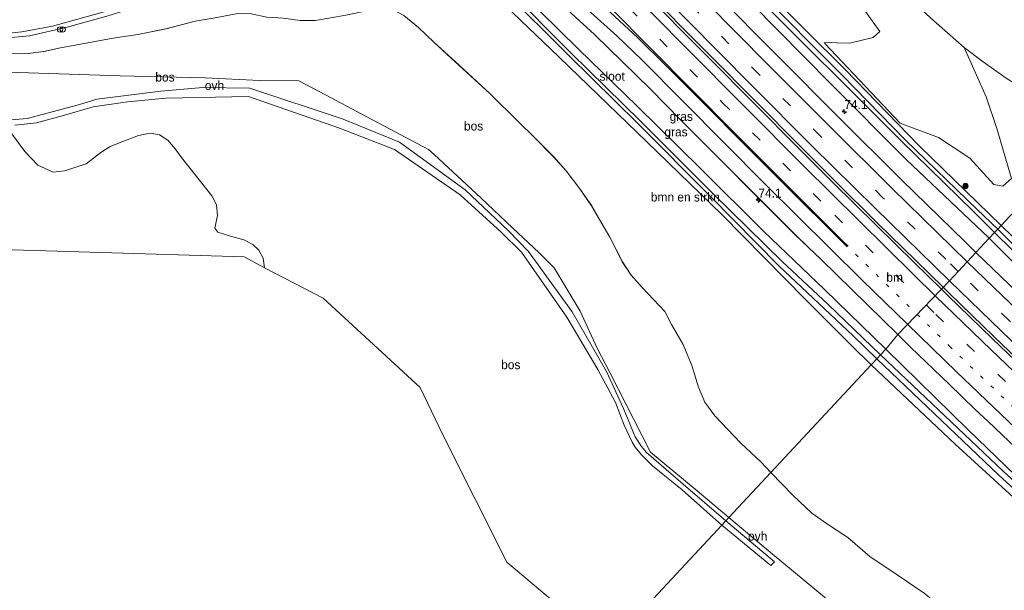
# Model space of a CAD drawing. Header units: millimetres. Extents: x 180000 to 190000, y 466229 to 468626.
# Tile 112 of 202: x 185635 to 185910, y 467281 to 467440. Entities that reach past the tile are written whole.
import ezdxf
from ezdxf.enums import TextEntityAlignment as Align

# ---------------------------------------------------------------- set-up
doc = ezdxf.new("R2010")
doc.units = ezdxf.units.MM
doc.linetypes.add('13strp', pattern=[4, 1, -3])
doc.linetypes.add('39strp', pattern=[12, 3, -9])
for name, color, linetype, lineweight in [('af-bs-rasterhekwerk', 8, 'hekwerk', 18), ('as-bs-kilometr', 13, 'Continuous', 18), ('bp-b5-bomenstruiken', 93, 'Continuous', 18), ('bp-b5-bos', 93, 'Continuous', 18), ('bp-b5-grasland', 93, 'Continuous', 18), ('bp-bs-boom', 93, 'Continuous', 18), ('gr-bs-geleiderail', 213, 'geleiderail', 18), ('gw-bs-insteekwatergang', 93, 'Continuous', 18), ('gw-bs-kruinlijn', 93, 'Continuous', 18), ('kd-bs-opnamedtmgrens', 173, 'Continuous', 18), ('mk-bs-13streep 0.45', 8, '13strp', 18), ('mk-bs-39streep 0.15', 8, '39strp', 18), ('mk-bs-streep 0.15', 8, 'Continuous', 18), ('og-b5-grond_ingericht', 253, 'Continuous', 18), ('og-b5-water', 153, 'Continuous', 18), ('og-bs-hulpgeometrie', 53, 'Continuous', 18), ('og-bs-inrichtingselement', 253, 'Continuous', 18), ('vh-b5-verh_soort', 8, 'Continuous', 18)]:
    doc.layers.add(name, color=color, linetype=linetype, lineweight=lineweight)
doc.styles.add('rtw_iso', font='iso-rtw.shx')
doc.linetypes.add('geleiderail', pattern='A,2,-1,[175,RTW.shx,S=0.5,R=0,X=0,Y=0],-1', length=4)
doc.linetypes.add('hekwerk', pattern='A,7,-1.5,[1,RTW.shx,S=0.75,R=0,X=0,Y=0],-1.5', length=10)

# ---------------------------------------------------------------- blocks, each defined once
blk = doc.blocks.new('d33az_ACAD_1_FMEBLOCK31')
at = {"layer": 'bp-b5-bomenstruiken'}
for points in [[(17, 63.91, 59.53), (40.75, 41.09, 59.47), (65.28, 17.43, 59.57), (86.27, -3.01, 59.79), (109.6, -26.67, 59.85), (122.33, -39.39, 59.87), (127.97, -44.9, 59.94), (99.94, -74.96, 76.7), (97.18, -72.11, 76.71), (91.47, -66.68, 76.77), (84.26, -59.17, 76.73), (81.44, -55.36, 76.44), (79.67, -51.12, 75.95), (77.79, -45.11, 74.73), (75.41, -39.17, 73.4), (72.18, -33.66, 72.4), (70.26, -30.03, 71.74), (63.97, -23.32, 71.58), (60.84, -19.79, 71.34), (58.39, -16.09, 70.96), (54.92, -9.22, 69.91), (49.82, -0.45, 68.64), (46.51, 4.29, 68.34), (42.65, 9.3, 67.94), (39.19, 13.26, 67.58), (33.76, 18.73, 67.45), (29.42, 22.96, 67.38), (21.38, 30.96, 67.48), (11.7, 39.81, 67.48), (5.66, 45.25, 67.52), (1.35, 49.37, 67.37), (-2.67, 52.75, 67.35), (-5.71, 54.32, 67.36), (-8.7, 55, 67.41), (-11.03, 54.86, 67.48), (-14.49, 53.75, 67.56), (-18.9, 52.79, 67.66), (-23.1, 52.11, 67.39), (-27.47, 51.36, 67.09), (-31.69, 51.31, 66.74), (-36.41, 51.97, 66.22), (-41.01, 52.21, 65.43), (-45.38, 53.2, 64.93), (-49.1, 53.24, 64.12), (-55.46, 52.11, 63.93), (-61.08, 51.18, 63.46), (-69.2, 48.97, 63.03), (-77.07, 47.41, 62.72), (-84.02, 46.43, 62.29), (-98.68, 43.7, 61.73), (-103.4, 42.7, 61.74), (-107.75, 42.14, 61.55), (-112.89, 41.98, 61.42), (-116.68, 41.66, 61.33), (-121.62, 41.78, 61.17), (-127.97, 41.88, 61.13), (-126.93, 44.44, 60.75), (-124.49, 46.05, 60.53), (-123.18, 46.49, 60.56), (-116.66, 46.19, 60.53), (-107.4, 46.99, 60.55), (-96.88, 49.42, 60.6), (-85.79, 52.56, 60.55), (-48.22, 64.22, 60.22), (-35.05, 68.96, 60.32), (-29.73, 70.5, 60.34), (-24.17, 72.54, 59.93), (-10.83, 74.95, 59.58), (-2.2, 74.96, 59.33), (1.66, 74.25, 59.32), (4.4, 73.18, 59.31), (8.7, 70.77, 59.32)], [(-124.38, 43.93, 61.05), (-124.32, 42.53, 61.05), (-122.57, 42.59, 61.06), (-122.6, 44.04, 61.05)]]:
    blk.add_polyline3d(points, close=True, dxfattribs=at)
blk = doc.blocks.new('dtbattr-r')
at = {"style": 'rtw_iso'}
blk.add_attdef('TAG', text='', height=2.5, dxfattribs=at).set_placement((0, 0), align=Align.MIDDLE_CENTER)
blk = doc.blocks.new('dtbattr-l')
at = {"style": 'rtw_iso'}
blk.add_attdef('TAG', (0, 0), '', height=2.5, dxfattribs=at)
blk = doc.blocks.new('boom')
blk.add_hatch(color=256).paths.add_polyline_path([(-0.75, 0, 1), (0.75, 0, 1)])
blk.add_circle((0, 0), 0.75)
blk = doc.blocks.new('prullenbak')
for centre in [(-0.375, 0), (0.375, 0)]:
    blk.add_circle(centre, 0.75)
blk = doc.blocks.new('d33az_ACAD_1_FMEBLOCK161')
at = {"layer": 'vh-b5-verh_soort'}
blk.add_polyline3d([(90, -46.37, 59.88), (107.63, -64.16, 59.83), (124.58, -81.18, 59.97), (142.17, -98.67, 59.94), (159.9, -115.92, 59.95), (163.01, -118.99, 59.99), (160.58, -121.59, 60.01), (158.05, -124.31, 60.08), (155.58, -126.96, 60.06), (141.2, -141.89, 60.37), (119.73, -120.93, 60.19), (116.06, -117.54, 60.16), (112.49, -114.03, 60.14), (80.69, -82.2, 59.84), (71.78, -73.22, 59.7), (56.31, -58.07, 59.59), (41.28, -44.18, 59.6)], dxfattribs=at)
blk = doc.blocks.new('hecto')
for p, q in [((0, 0.625), (-0.625, 0)), ((0, -0.625), (0, 0.625)), ((-0.625, 0), (0.625, 0)), ((0.625, 0), (0, -0.625))]:
    blk.add_line(p, q)
blk = doc.blocks.new('dtbattr')
at = {"style": 'rtw_iso'}
blk.add_attdef('TAG', (0.59, 0.87), '', height=2.5, dxfattribs=at)

msp = doc.modelspace()

# ---------------------------------------------------------------- linework, layer by layer
at = {"layer": 'af-bs-rasterhekwerk'}
for points in [[(185580.18, 467427, 60.1), (185592.18, 467426.65, 60.37), (185612.48, 467426.09, 60.91), (185637.38, 467425.32, 61.69), (185662.99, 467424.47, 62.6), (185686.67, 467423.9, 63.59), (185702.06, 467423.24, 65.09), (185713.01, 467423.11, 66.17), (185720.45, 467419.15, 66.93), (185731.97, 467413.06, 67.14), (185749.22, 467403.92, 67.27), (185750.83, 467402.49, 67.31), (185763.86, 467390.37, 67.87), (185772.72, 467381.99, 68.88), (185780.14, 467375.02, 70.11)], [(185833.25, 467301.1, 77.6), (185823.79, 467309, 77.31), (185811.28, 467319.35, 76.68), (185806.65, 467328.48, 75.44), (185800.05, 467341.39, 72.19), (185796.39, 467348.39, 71.63), (185791.62, 467358.76, 72.31), (185784.37, 467370.82, 70.35), (185780.14, 467375.02, 70.11)], [(185833.25, 467301.1, 77.6), (185836.79, 467298.15, 77.7), (185845.31, 467290.98, 77.45), (185857.27, 467281.04, 76.42), (185870.9, 467269.81, 77.19)]]:
    msp.add_polyline3d(points, dxfattribs=at)
at = {"layer": 'bp-b5-bomenstruiken'}
for points in [[(185889.65, 467440.65, 70.39), (185899.01, 467432.44, 70.8), (185905.14, 467418.67, 69.16), (185908.17, 467409.77, 67.47), (185912.21, 467395.82, 64.58), (185909.81, 467393.68, 63.61), (185907.3, 467394.18, 62.64), (185900.61, 467401.52, 62.83), (185891.84, 467407.27, 62.13), (185881.08, 467411.25, 59.9), (185860.04, 467433.55, 60.29), (185860, 467433.78, 60.3), (185867.07, 467433.64, 62.54), (185873.59, 467435.18, 65.06), (185875.46, 467436.91, 66.07), (185867.38, 467448.15, 66.62)], [(185919.15, 467255.38, 73.57), (185908.16, 467264.32, 74.17), (185898.77, 467271.75, 74.32), (185892.87, 467275.85, 74.38), (185887.82, 467279.92, 74.8), (185880.32, 467285.07, 75.39), (185872.64, 467290.2, 75.69), (185866.5, 467295.51, 75.99), (185860.54, 467299.4, 76.33), (185856.46, 467302.29, 76.59), (185851.18, 467307.25, 76.69), (185844.98, 467313.67, 76.7), (185873.02, 467343.74, 59.94), (185896.51, 467321.57, 60.05), (185918.17, 467301.79, 60.06)]]:
    msp.add_polyline3d(points, dxfattribs=at)
at = {"layer": 'bp-b5-bos'}
for points in [[(185742.37, 467441.38, 67.35), (185746.4, 467438, 67.37), (185750.7, 467433.88, 67.52), (185756.74, 467428.45, 67.48), (185766.43, 467419.6, 67.48), (185774.47, 467411.6, 67.38), (185778.81, 467407.36, 67.45), (185784.23, 467401.9, 67.58), (185787.7, 467397.94, 67.94), (185791.56, 467392.93, 68.34), (185794.86, 467388.19, 68.64), (185799.97, 467379.42, 69.91), (185803.43, 467372.55, 70.96), (185805.88, 467368.85, 71.34), (185809.02, 467365.32, 71.58), (185815.31, 467358.61, 71.74), (185817.23, 467354.98, 72.4), (185820.46, 467349.47, 73.4), (185822.83, 467343.52, 74.73), (185824.71, 467337.52, 75.95), (185826.49, 467333.28, 76.44), (185829.31, 467329.47, 76.73), (185836.51, 467321.96, 76.77), (185842.22, 467316.53, 76.71), (185844.98, 467313.67, 76.7), (185833.25, 467301.1, 77.6), (185823.79, 467309, 77.31), (185811.28, 467319.35, 76.68), (185806.65, 467328.48, 75.44), (185800.05, 467341.39, 72.19), (185796.39, 467348.39, 71.63), (185791.62, 467358.76, 72.31), (185784.37, 467370.82, 70.35), (185780.14, 467375.02, 70.11), (185772.72, 467381.99, 68.88), (185763.86, 467390.37, 67.87), (185750.83, 467402.49, 67.31), (185749.22, 467403.92, 67.27), (185731.97, 467413.06, 67.14), (185720.45, 467419.15, 66.93), (185713.01, 467423.11, 66.17), (185702.06, 467423.24, 65.09), (185686.67, 467423.9, 63.59), (185662.99, 467424.47, 62.6), (185637.38, 467425.32, 61.69), (185612.48, 467426.09, 60.91)], [(185632.15, 467430.62, 61.42), (185637.3, 467430.77, 61.55), (185641.64, 467431.33, 61.74), (185646.36, 467432.34, 61.73), (185661.03, 467435.07, 62.29), (185667.97, 467436.05, 62.72), (185675.84, 467437.61, 63.03), (185683.97, 467439.82, 63.46), (185689.59, 467440.75, 63.93)], [(185708.64, 467440.61, 66.22), (185713.36, 467439.94, 66.74), (185717.58, 467440, 67.09), (185721.94, 467440.75, 67.39)], [(185910.77, 467423.82, 71.8), (185904.34, 467428.38, 71.41), (185899.01, 467432.44, 70.8), (185889.65, 467440.65, 70.39)], [(185612.48, 467426.09, 60.91), (185637.38, 467425.32, 61.69), (185662.99, 467424.47, 62.6), (185686.67, 467423.9, 63.59), (185702.06, 467423.24, 65.09), (185713.01, 467423.11, 66.17), (185720.45, 467419.15, 66.93), (185731.97, 467413.06, 67.14), (185749.22, 467403.92, 67.27), (185750.83, 467402.49, 67.31), (185763.86, 467390.37, 67.87), (185772.72, 467381.99, 68.88), (185780.14, 467375.02, 70.11), (185784.37, 467370.82, 70.35), (185791.62, 467358.76, 72.31), (185796.39, 467348.39, 71.63), (185800.05, 467341.39, 72.19), (185806.65, 467328.48, 75.44), (185811.28, 467319.35, 76.68), (185823.79, 467309, 77.31), (185833.25, 467301.1, 77.6), (185832.36, 467300.14, 77.37), (185819.81, 467310.99, 77.34), (185810.18, 467319.27, 76.6), (185808.76, 467320.89, 76.36), (185807.01, 467323.63, 75.95), (185803.73, 467331.57, 74.13), (185799.02, 467341.93, 71.97), (185789.4, 467358.55, 71.74), (185777.2, 467375.45, 69.32), (185771.49, 467381.3, 68.85), (185759.54, 467392.64, 68.16), (185741.11, 467405.97, 67.08), (185725.4, 467412.39, 67.1), (185699.24, 467421.01, 64.39), (185686.17, 467421.21, 63.74), (185674.37, 467420.25, 62.95), (185656.53, 467417.97, 62.48), (185651.38, 467416.37, 62.3), (185637, 467412.54, 61.69), (185632.62, 467412.21, 61.42)], [(185633.56, 467410.73, 61.69), (185639.6, 467411.4, 61.89), (185647.15, 467413.46, 62.06), (185655.45, 467415.88, 62.72), (185665.1, 467417.2, 62.71), (185675.78, 467418.23, 63.08), (185698.94, 467418.7, 64.49), (185724.39, 467409.88, 67.01), (185739.77, 467403.96, 67.12), (185758.06, 467391.24, 67.6), (185769.59, 467380.84, 68.66), (185775.27, 467375.2, 69.4), (185787.94, 467357.11, 70.61), (185796.6, 467342.44, 71.74), (185801.52, 467333.18, 73.26), (185803.93, 467326.91, 74.81), (185806.16, 467322.17, 76.07), (185807.07, 467320.7, 76.26), (185808.81, 467318.65, 76.4), (185811.89, 467315.56, 76.48), (185820.14, 467308.83, 77.07), (185831.25, 467298.95, 77.41), (185799.49, 467264.89, 77.59)], [(185781.17, 467280.12, 77.25), (185771.16, 467288.58, 75), (185753.24, 467324.21, 71.49), (185746.91, 467337.41, 69.28), (185719.77, 467362.42, 65.44), (185703.43, 467370.86, 65.46), (185703.04, 467373.51, 65.52), (185701.79, 467375.78, 65.23), (185700.09, 467377.41, 64.92), (185697.65, 467378.7, 64.71), (185693.9, 467379.67, 64.43), (185690.33, 467380.82, 64.22), (185689.51, 467381.95, 64.15), (185690.26, 467385.51, 64.17), (185689.95, 467388.43, 63.96), (185688.68, 467390.98, 63.82), (185680.15, 467401.71, 63.66), (185678.42, 467404.1, 63.59), (185676.39, 467406.51, 63.53), (185674.07, 467408.06, 63.55), (185671.43, 467408.45, 63.41), (185668.17, 467407.85, 63.38), (185663.73, 467406.16, 63.27), (185660.23, 467404.73, 63.15), (185657.65, 467403.08, 63.05), (185653.48, 467399.9, 62.69), (185647.47, 467397.91, 62.14), (185644.26, 467397.6, 61.84), (185640, 467399.56, 61.72), (185636.33, 467403.39, 61.69), (185632.75, 467408.3, 61.71)], [(185870.9, 467269.81, 77.19), (185857.27, 467281.04, 76.42), (185845.31, 467290.98, 77.45), (185836.79, 467298.15, 77.7), (185833.25, 467301.1, 77.6), (185844.98, 467313.67, 76.7), (185851.18, 467307.25, 76.69), (185856.46, 467302.29, 76.59), (185860.54, 467299.4, 76.33), (185866.5, 467295.51, 75.99), (185872.64, 467290.2, 75.69), (185880.32, 467285.07, 75.39), (185887.82, 467279.92, 74.8)], [(185799.49, 467264.89, 77.59), (185831.25, 467298.95, 77.41), (185845, 467287.65, 77.41), (185845.95, 467288.7, 77.38), (185832.36, 467300.14, 77.37), (185833.25, 467301.1, 77.6), (185836.79, 467298.15, 77.7), (185845.31, 467290.98, 77.45), (185857.27, 467281.04, 76.42), (185870.9, 467269.81, 77.19)]]:
    msp.add_polyline3d(points, dxfattribs=at)
at = {"layer": 'bp-b5-grasland'}
for points in [[(185770.14, 467448.56, 58.84), (185788.46, 467430.18, 58.83), (185807.81, 467411.14, 58.85), (185828.13, 467390.79, 58.93), (185847.24, 467371.37, 59.29), (185868.01, 467351.88, 59.14), (185874.56, 467345.39, 59.18), (185873.02, 467343.74, 59.94), (185867.38, 467349.25, 59.87), (185854.65, 467361.97, 59.85), (185831.31, 467385.62, 59.79), (185810.33, 467406.07, 59.57), (185785.79, 467429.73, 59.47), (185762.05, 467452.55, 59.53)], [(185780.59, 467449.97, 59.6), (185795.62, 467436.08, 59.59), (185811.09, 467420.93, 59.7), (185820, 467411.95, 59.84), (185851.81, 467380.12, 60.14), (185855.37, 467376.61, 60.16), (185859.05, 467373.22, 60.19), (185880.51, 467352.26, 60.37), (185877.14, 467348.16, 60), (185860.1, 467364.68, 59.98), (185842.99, 467381.03, 59.91), (185825.3, 467398.62, 59.69), (185807.5, 467416.1, 59.54), (185791.27, 467431.89, 59.5), (185780.2, 467442.72, 59.44)], [(185780.2, 467442.72, 59.44), (185791.27, 467431.89, 59.5), (185807.5, 467416.1, 59.54), (185825.3, 467398.62, 59.69), (185842.99, 467381.03, 59.91), (185860.1, 467364.68, 59.98), (185877.14, 467348.16, 60), (185875.64, 467346.54, 59.18), (185861.02, 467360.59, 59.22), (185848.12, 467372.6, 59.29), (185828.79, 467391.55, 58.93), (185808.48, 467411.79, 58.85), (185789.17, 467430.84, 58.83), (185770.84, 467449.25, 58.74)], [(185839.57, 467444.73, 59.77), (185861.75, 467422.27, 59.73), (185882.66, 467401.25, 59.67), (185906.04, 467379.15, 59.64), (185902.32, 467375.16, 59.99), (185899.21, 467378.23, 59.95), (185881.48, 467395.48, 59.94), (185863.89, 467412.97, 59.97), (185846.94, 467429.99, 59.83), (185829.31, 467447.78, 59.88)], [(185838.94, 467448.79, 59.26), (185881.29, 467406.45, 59.28), (185901.54, 467386.65, 59.22), (185907.52, 467380.73, 59.18), (185906.04, 467379.15, 59.64), (185882.66, 467401.25, 59.67), (185861.75, 467422.27, 59.73), (185839.57, 467444.73, 59.77)], [(185843.57, 467448.35, 59.77), (185865.72, 467426.3, 59.73), (185886.47, 467404.9, 59.67), (185909.32, 467382.67, 59.64), (185908.39, 467381.67, 59.12), (185902.67, 467387.17, 59.11), (185882.65, 467406.52, 59.16), (185864.88, 467424.72, 59.35), (185841.18, 467448.59, 59.21)], [(185931.97, 467406.95, 72.99), (185909.32, 467382.67, 59.64), (185886.47, 467404.9, 59.67), (185865.72, 467426.3, 59.73), (185843.57, 467448.35, 59.77)], [(185867.38, 467448.15, 66.62), (185875.46, 467436.91, 66.07), (185873.59, 467435.18, 65.06), (185867.07, 467433.64, 62.54), (185860, 467433.78, 60.3), (185860.04, 467433.55, 60.29), (185881.08, 467411.25, 59.9), (185891.84, 467407.27, 62.13), (185900.61, 467401.52, 62.83), (185907.3, 467394.18, 62.64), (185909.81, 467393.68, 63.61), (185912.21, 467395.82, 64.58), (185908.17, 467409.77, 67.47), (185905.14, 467418.67, 69.16), (185899.01, 467432.44, 70.8), (185904.34, 467428.38, 71.41), (185910.77, 467423.82, 71.8)], [(185933.52, 467356.88, 59.12), (185908.39, 467381.67, 59.12), (185909.32, 467382.67, 59.64), (185932.04, 467360.66, 59.63)], [(185916.31, 467361.67, 60.03), (185902.32, 467375.16, 59.99), (185906.04, 467379.15, 59.64), (185928.09, 467357.11, 59.63)], [(185921.26, 467305.18, 60.06), (185900.14, 467325.6, 60.05), (185877.14, 467348.16, 60), (185880.51, 467352.26, 60.37), (185883.99, 467348.67, 60.34), (185894.83, 467338.31, 60.39), (185901.99, 467331.33, 60.38), (185905.68, 467327.94, 60.42), (185917.28, 467316.92, 60.26)]]:
    msp.add_polyline3d(points, dxfattribs=at)
for points in [[(185965.23, 467356.49, 67.53), (185974.92, 467349.26, 68.08), (185978.52, 467351.66, 69.49), (185983.11, 467348.29, 69.75), (185993.54, 467340.25, 69.87), (185994.35, 467318.02, 64.34), (185994.99, 467305.31, 60.54), (186003.45, 467295.15, 59.78), (185979.69, 467316.46, 59.79), (185956.02, 467337.64, 59.66), (185932.04, 467360.66, 59.63), (185909.32, 467382.67, 59.64), (185931.97, 467406.95, 72.99), (185934.36, 467403.34, 72.64), (185937.09, 467396.58, 71.62), (185941.22, 467378.93, 67.86), (185945.45, 467373.26, 67.27), (185948.45, 467367.78, 66.55), (185949.22, 467366.97, 66.46), (185955.57, 467364.22, 67.01)], [(186186.2, 467147.33, 59.17), (186184.67, 467145.51, 59.68), (186159.27, 467163.44, 59.7), (186130.27, 467184.49, 59.76), (186103.45, 467204.59, 59.66), (186076.12, 467226.56, 59.54), (186050.77, 467247.24, 59.66), (186025.57, 467268.27, 59.72), (185999.86, 467291.09, 59.78), (185975.69, 467312.75, 59.79), (185952.31, 467334.04, 59.66), (185928.09, 467357.11, 59.63), (185906.04, 467379.15, 59.64), (185907.52, 467380.73, 59.18), (185927.98, 467360.64, 59.16), (185952.75, 467336.42, 59.16), (185976.7, 467314.5, 59.14), (186001.42, 467293.25, 59.27), (186027.28, 467269.83, 59.24), (186054.37, 467247.4, 59.11), (186080.86, 467225.57, 59.1), (186108.63, 467203.79, 59.14), (186137.03, 467182.42, 59.21), (186165.18, 467162.07, 59.24)], [(186159.77, 467115.8, 60.11), (186158.23, 467113.96, 59.5), (186137.2, 467129.14, 59.37), (186115.25, 467145.41, 59.38), (186087.2, 467167.06, 59.41), (186059.39, 467189.07, 59.33), (186033.18, 467209.43, 59.44), (186004.18, 467232.3, 59.57), (185981.17, 467250.65, 59.54), (185952.22, 467275.18, 59.51), (185909.92, 467314.04, 59.6), (185875.64, 467346.54, 59.18), (185877.14, 467348.16, 60), (185900.14, 467325.6, 60.05), (185921.26, 467305.18, 60.06), (185942.6, 467286, 59.97), (185959.47, 467271.25, 59.91), (185981.58, 467252.43, 60), (186005.19, 467233.8, 60.03), (186027.96, 467215.76, 59.96), (186053.34, 467196.49, 59.94), (186078.51, 467176.96, 60), (186104.28, 467156.59, 60.12), (186128.63, 467138.42, 60)], [(186157.65, 467113.27, 59.5), (186156.2, 467111.53, 60.11), (186125.24, 467133.94, 60), (186100.91, 467152.18, 60.12), (186074.96, 467172.27, 60), (186050.17, 467192.59, 59.94), (186025.58, 467212, 59.96), (186002.48, 467230.23, 60.03), (185978.88, 467248.68, 60), (185956.21, 467267.43, 59.91), (185939.38, 467282.22, 59.97), (185918.17, 467301.79, 60.06), (185896.51, 467321.57, 60.05), (185873.02, 467343.74, 59.94), (185874.56, 467345.39, 59.18), (185908.7, 467312.92, 59.6), (185951.39, 467274.13, 59.5), (185980.46, 467249.78, 59.51), (186003.7, 467231.65, 59.54), (186032.74, 467208.72, 59.4), (186058.77, 467188.21, 59.3), (186086.59, 467166.25, 59.39), (186114.56, 467144.64, 59.37), (186136.6, 467128.24, 59.36)]]:
    msp.add_polyline3d(points, close=True, dxfattribs=at)
at = {"layer": 'gr-bs-geleiderail'}
for points in [[(185636.39, 467624.01, 60.46), (185652.77, 467607.35, 60.49), (185668.88, 467590.91, 60.51), (185688.16, 467571.31, 60.57), (185705.3, 467553.81, 60.58), (185726.33, 467532.4, 60.65), (185745.21, 467513.26, 60.61), (185761.15, 467497.06, 60.62), (185774.62, 467483.35, 60.59), (185789.75, 467467.88, 60.56), (185808.85, 467448.45, 60.56), (185826.49, 467430.68, 60.56)], [(185636.79, 467624.62, 60.46), (185653.25, 467607.89, 60.49), (185669.35, 467591.45, 60.51), (185688.63, 467571.85, 60.57), (185705.78, 467554.35, 60.58), (185726.8, 467532.94, 60.65), (185745.68, 467513.8, 60.61), (185761.62, 467497.6, 60.62), (185775.09, 467483.89, 60.59), (185790.22, 467468.42, 60.56), (185809.32, 467448.99, 60.56), (185826.96, 467431.22, 60.56)], [(185892.72, 467364.86, 60.52), (185885.01, 467372.37, 60.5), (185874.43, 467382.74, 60.51), (185862.22, 467394.82, 60.56), (185851.68, 467405.33, 60.56), (185841.3, 467415.79, 60.56), (185826.49, 467430.68, 60.56)], [(185893.2, 467365.39, 60.52), (185885.49, 467372.91, 60.5), (185874.9, 467383.28, 60.51), (185862.69, 467395.36, 60.56), (185852.15, 467405.87, 60.56), (185841.77, 467416.33, 60.56), (185826.96, 467431.22, 60.56)], [(185892.72, 467364.86, 60.52), (185894.46, 467363.16, 60.52), (185906.96, 467351.02, 60.58), (185919.47, 467339.06, 60.6), (185930.76, 467328.28, 60.57), (185940.59, 467318.96, 60.54), (185949.44, 467310.65, 60.58), (185960.39, 467300.65, 60.58), (185984.27, 467279.16, 60.57), (185998.23, 467266.79, 60.56), (186013.17, 467253.93, 60.46), (186024.99, 467243.73, 60.48), (186038.74, 467232.33, 60.48), (186050.26, 467222.83, 60.51), (186063.7, 467211.92, 60.53), (186079.27, 467199.62, 60.54), (186093.4, 467188.63, 60.54), (186108.19, 467177.39, 60.51)], [(185893.2, 467365.39, 60.52), (185894.93, 467363.7, 60.52), (185907.43, 467351.57, 60.58), (185919.94, 467339.6, 60.6), (185931.24, 467328.82, 60.57), (185941.06, 467319.5, 60.54), (185949.91, 467311.19, 60.58), (185960.86, 467301.19, 60.58), (185984.75, 467279.7, 60.57), (185998.7, 467267.33, 60.56), (186013.64, 467254.47, 60.46), (186025.47, 467244.27, 60.48), (186039.22, 467232.87, 60.48), (186050.73, 467223.37, 60.51), (186064.17, 467212.46, 60.53), (186079.74, 467200.16, 60.54), (186093.87, 467189.17, 60.54), (186108.67, 467177.93, 60.51)]]:
    msp.add_polyline3d(points, dxfattribs=at)
at = {"layer": 'gw-bs-insteekwatergang'}
for points in [[(185909.32, 467382.67, 59.64), (185886.47, 467404.9, 59.67), (185865.72, 467426.3, 59.73), (185843.57, 467448.35, 59.77), (185822.61, 467469.84, 59.82), (185802.42, 467489.52, 59.7), (185780.41, 467512.35, 59.73), (185755.72, 467537.22, 59.67), (185734.59, 467557.93, 59.56), (185713.04, 467580.09, 59.51), (185691.63, 467602.16, 59.48), (185672.17, 467621.98, 59.25), (185649.86, 467644.8, 59.24)], [(185906.04, 467379.15, 59.64), (185882.66, 467401.25, 59.67), (185861.75, 467422.27, 59.73), (185839.57, 467444.73, 59.77), (185818.52, 467466.01, 59.82), (185798.55, 467485.68, 59.7), (185775.98, 467508.39, 59.73), (185751.83, 467533.53, 59.67), (185731.44, 467554.97, 59.56), (185709.47, 467576.79, 59.51), (185688.05, 467599.03, 59.48), (185668.86, 467619.36, 59.25), (185647.18, 467640.66, 59.22)], [(185873.02, 467343.74, 59.94), (185867.38, 467349.25, 59.87), (185854.65, 467361.97, 59.85), (185831.31, 467385.62, 59.79), (185810.33, 467406.07, 59.57), (185785.79, 467429.73, 59.47), (185762.05, 467452.55, 59.53), (185753.74, 467459.4, 59.32), (185749.45, 467461.82, 59.31), (185746.71, 467462.89, 59.32), (185742.84, 467463.6, 59.33), (185734.21, 467463.59, 59.58), (185720.87, 467461.18, 59.93)], [(185763.54, 467457.81, 59.41), (185769.15, 467453.14, 59.4), (185780.2, 467442.72, 59.44), (185791.27, 467431.89, 59.5), (185807.5, 467416.1, 59.54), (185825.3, 467398.62, 59.69), (185842.99, 467381.03, 59.91), (185860.1, 467364.68, 59.98), (185877.14, 467348.16, 60)], [(186188.36, 467149.92, 59.68), (186162.75, 467168.13, 59.7), (186134.15, 467189.32, 59.76), (186107.45, 467209.12, 59.66), (186079.85, 467230.8, 59.54), (186054.29, 467251.32, 59.66), (186029.14, 467272.54, 59.72), (186003.45, 467295.15, 59.78), (185979.69, 467316.46, 59.79), (185956.02, 467337.64, 59.66), (185932.04, 467360.66, 59.63), (185909.32, 467382.67, 59.64)], [(186184.67, 467145.51, 59.68), (186159.27, 467163.44, 59.7), (186130.27, 467184.49, 59.76), (186103.45, 467204.59, 59.66), (186076.12, 467226.56, 59.54), (186050.77, 467247.24, 59.66), (186025.57, 467268.27, 59.72), (185999.86, 467291.09, 59.78), (185975.69, 467312.75, 59.79), (185952.31, 467334.04, 59.66), (185928.09, 467357.11, 59.63), (185906.04, 467379.15, 59.64)], [(186159.77, 467115.8, 60.11), (186128.63, 467138.42, 60), (186104.28, 467156.59, 60.12), (186078.51, 467176.96, 60), (186053.34, 467196.49, 59.94), (186027.96, 467215.76, 59.96), (186005.19, 467233.8, 60.03), (185981.58, 467252.43, 60), (185959.47, 467271.25, 59.91), (185942.6, 467286, 59.97), (185921.26, 467305.18, 60.06), (185900.14, 467325.6, 60.05), (185877.14, 467348.16, 60)], [(186156.2, 467111.53, 60.11), (186125.24, 467133.94, 60), (186100.91, 467152.18, 60.12), (186074.96, 467172.27, 60), (186050.17, 467192.59, 59.94), (186025.58, 467212, 59.96), (186002.48, 467230.23, 60.03), (185978.88, 467248.68, 60), (185956.21, 467267.43, 59.91), (185939.38, 467282.22, 59.97), (185918.17, 467301.79, 60.06), (185896.51, 467321.57, 60.05), (185873.02, 467343.74, 59.94)]]:
    msp.add_polyline3d(points, dxfattribs=at)
at = {"layer": 'gw-bs-kruinlijn'}
for points in [[(185931.97, 467406.95, 72.99), (185930.54, 467409.12, 73.2), (185926.94, 467413.19, 73.11), (185922.15, 467417.11, 72.99), (185917.67, 467419.57, 72.5), (185910.77, 467423.82, 71.8), (185904.34, 467428.38, 71.41), (185899.01, 467432.44, 70.8), (185889.65, 467440.65, 70.39), (185882.3, 467447.6, 70), (185877.9, 467452.61, 70.6), (185872.42, 467458.16, 70.72), (185869.41, 467460.5, 70.39)], [(185742.37, 467441.38, 67.35), (185746.4, 467438, 67.37), (185750.7, 467433.88, 67.52), (185756.74, 467428.45, 67.48), (185766.43, 467419.6, 67.48), (185774.47, 467411.6, 67.38), (185778.81, 467407.36, 67.45), (185784.23, 467401.9, 67.58), (185787.7, 467397.94, 67.94), (185791.56, 467392.93, 68.34), (185794.86, 467388.19, 68.64)], [(185617.07, 467430.52, 61.13), (185623.42, 467430.42, 61.17), (185628.37, 467430.3, 61.33), (185632.15, 467430.62, 61.42), (185637.3, 467430.77, 61.55), (185641.64, 467431.33, 61.74), (185646.36, 467432.34, 61.73), (185661.03, 467435.07, 62.29), (185667.97, 467436.05, 62.72), (185675.84, 467437.61, 63.03), (185683.97, 467439.82, 63.46), (185689.59, 467440.75, 63.93)], [(185708.64, 467440.61, 66.22), (185713.36, 467439.94, 66.74), (185717.58, 467440, 67.09), (185721.94, 467440.75, 67.39)], [(185844.98, 467313.67, 76.7), (185842.22, 467316.53, 76.71), (185836.51, 467321.96, 76.77), (185829.31, 467329.47, 76.73), (185826.49, 467333.28, 76.44), (185824.71, 467337.52, 75.95), (185822.83, 467343.52, 74.73), (185820.46, 467349.47, 73.4), (185817.23, 467354.98, 72.4), (185815.31, 467358.61, 71.74), (185809.02, 467365.32, 71.58), (185805.88, 467368.85, 71.34), (185803.43, 467372.55, 70.96), (185799.97, 467379.42, 69.91), (185794.86, 467388.19, 68.64)], [(185844.98, 467313.67, 76.7), (185851.18, 467307.25, 76.69), (185856.46, 467302.29, 76.59), (185860.54, 467299.4, 76.33), (185866.5, 467295.51, 75.99), (185872.64, 467290.2, 75.69), (185880.32, 467285.07, 75.39), (185887.82, 467279.92, 74.8), (185892.87, 467275.85, 74.38), (185898.77, 467271.75, 74.32), (185908.16, 467264.32, 74.17), (185919.15, 467255.38, 73.57)]]:
    msp.add_polyline3d(points, dxfattribs=at)
at = {"layer": 'kd-bs-opnamedtmgrens'}
msp.add_polyline3d([(185799.49, 467264.89, 77.59), (185798.42, 467265.78, 77.6), (185781.17, 467280.12, 77.25), (185771.16, 467288.58, 75), (185753.24, 467324.21, 71.49), (185746.91, 467337.41, 69.28), (185719.77, 467362.42, 65.44), (185703.43, 467370.86, 65.46), (185697.7, 467373.92, 64.87), (185580.46, 467377.46, 59.75), (185517.02, 467377.83, 58.46), (185509.15, 467427.3, 58.74), (185509.12, 467427.51, 58.74)], dxfattribs=at)
at = {"layer": 'mk-bs-13streep 0.45'}
for points in [[(185868.65, 467374.63, 60.22), (185885.86, 467357.82, 60.26)], [(185885.86, 467357.82, 60.26), (185894.94, 467348.95, 60.29), (185922.01, 467323.05, 60.28), (185945.12, 467301.43, 60.23), (185968.49, 467280.13, 60.26), (185987.15, 467263.51, 60.25), (186009.22, 467244.4, 60.25), (186030.19, 467226.72, 60.25), (186042.23, 467216.8, 60.26)]]:
    msp.add_polyline3d(points, dxfattribs=at)
at = {"layer": 'mk-bs-39streep 0.15'}
for points in [[(185897.36, 467369.84, 60.08), (185893.89, 467373.27, 60.08), (185876.31, 467390.4, 60.08), (185858.94, 467407.59, 60.05), (185841.68, 467424.88, 60.05), (185824.45, 467442.35, 60.05), (185807.21, 467459.82, 60.05), (185790.02, 467477.28, 60.04), (185772.87, 467494.75, 60.01), (185755.64, 467512.27, 60.02), (185738.42, 467529.77, 60), (185721.29, 467547.21, 59.95), (185704.06, 467564.71, 59.87), (185686.91, 467582.14, 59.82), (185669.74, 467599.66, 59.81), (185652.59, 467617.09, 59.82), (185640.12, 467629.73, 59.73)], [(185633.04, 467618.84, 59.76), (185659.98, 467591.4, 59.87), (185694.18, 467556.56, 59.99), (185728.48, 467521.61, 60.02), (185762.7, 467486.74, 60.02), (185797.01, 467451.83, 60.06), (185831.34, 467417.09, 60.1), (185862.89, 467385.55, 60.16), (185888.42, 467360.48, 60.2)], [(186176.74, 467136.04, 60.15), (186174.72, 467137.43, 60.15), (186154.73, 467151.49, 60.07), (186135.01, 467165.86, 60.07), (186115.38, 467180.49, 60.07), (186095.96, 467195.33, 60.06), (186076.67, 467210.38, 60.07), (186057.61, 467225.68, 60.05), (186038.68, 467241.22, 60.13), (186020.06, 467257.04, 60.12), (186001.5, 467273.06, 60.11), (185983.16, 467289.26, 60.12), (185964.95, 467305.68, 60.15), (185947.04, 467322.28, 60.17), (185929.26, 467339.13, 60.13), (185911.58, 467356.14, 60.1), (185897.36, 467369.84, 60.08)], [(185888.42, 467360.48, 60.2), (185891.11, 467357.84, 60.2), (185913.98, 467335.8, 60.22), (185938.09, 467313.02, 60.17), (185963.53, 467289.61, 60.18), (185986.27, 467269.27, 60.17), (186006.57, 467251.59, 60.15), (186027.9, 467233.51, 60.16), (186050.23, 467215.12, 60.17), (186069.69, 467199.54, 60.15), (186090.74, 467183.1, 60.17), (186111.43, 467167.38, 60.16), (186133.1, 467151.4, 60.17), (186154.28, 467136.17, 60.19), (186168.51, 467126.22, 60.19)]]:
    msp.add_polyline3d(points, dxfattribs=at)
at = {"layer": 'mk-bs-streep 0.15'}
for points in [[(185899.9, 467372.56, 60.01), (185878.88, 467393.03, 60.03), (185861.9, 467409.88, 60.18), (185844.23, 467427.59, 60.09), (185826.8, 467445.21, 60.04), (185809.18, 467463.12, 60.03), (185792.67, 467479.9, 60), (185774.88, 467497.93, 59.89), (185757.98, 467515.17, 59.9), (185740.62, 467532.76, 59.81), (185723.83, 467549.89, 59.83), (185706.75, 467567.26, 59.86), (185689, 467585.33, 59.82), (185672.58, 467602.02, 59.75), (185655.21, 467619.76, 59.69), (185642.2, 467632.97, 59.72)], [(185894.89, 467367.19, 60.06), (185874.11, 467387.48, 60.16), (185856.55, 467404.84, 60.13), (185839.47, 467421.95, 60.02), (185821.89, 467439.74, 60.04), (185804.69, 467457.27, 59.98), (185787.47, 467474.7, 59.93), (185770.52, 467491.96, 59.92), (185753.48, 467509.26, 59.89), (185736.25, 467526.78, 59.92), (185718.86, 467544.45, 59.88), (185701.86, 467561.8, 59.91), (185684.68, 467579.24, 59.78), (185667.56, 467596.68, 59.67), (185650.54, 467613.99, 59.72), (185638.11, 467626.66, 59.54)], [(185635.04, 467621.92, 59.85), (185649.65, 467607.04, 59.91), (185683.86, 467572.2, 60.03), (185718.18, 467537.23, 60.1), (185752.49, 467502.26, 60.1), (185786.81, 467467.29, 60.1), (185821.2, 467432.38, 60.14), (185854.09, 467399.34, 60.15), (185885.06, 467368.76, 60.14), (185890.92, 467363.07, 60.15)], [(185631.04, 467615.75, 59.67), (185662.94, 467583.25, 59.8), (185697.17, 467548.35, 59.9), (185731.44, 467513.43, 59.93), (185765.66, 467478.61, 59.95), (185799.94, 467443.7, 59.99), (185834.29, 467409.02, 60.07), (185865.12, 467378.28, 60.21), (185866.54, 467376.88, 60.21)], [(185740.04, 467485.58, 59.84), (185748.86, 467479.47, 59.74), (185767.51, 467467.46, 59.82), (185776.7, 467461.05, 59.87), (185784.47, 467455.22, 59.92), (185792.8, 467448.53, 59.95), (185800.08, 467442.27, 59.98), (185807.8, 467435.14, 59.99), (185815.88, 467427.14, 60.02), (185847.84, 467395.07, 60.12), (185866.34, 467376.71, 60.21)], [(185710.46, 467465.94, 60.1), (185725.78, 467473.36, 59.92), (185733.96, 467477.51, 59.8), (185736.42, 467478.29, 59.78), (185738.31, 467478.54, 59.77), (185739.88, 467478.54, 59.77), (185741.79, 467478.21, 59.76), (185744.03, 467477.55, 59.75), (185745.97, 467476.64, 59.73), (185749.74, 467474.42, 59.7), (185763.75, 467465.56, 59.72), (185773.13, 467459.1, 59.78), (185781.34, 467452.99, 59.82), (185788.98, 467446.92, 59.85), (185794.63, 467442.15, 59.88), (185801.96, 467435.59, 59.91), (185808.9, 467428.97, 59.93), (185843.41, 467394.27, 60.1), (185870.53, 467367.4, 60.28), (185883.21, 467355.07, 60.32)], [(186179.1, 467138.86, 60.04), (186176.94, 467140.35, 60.04), (186157.38, 467154.14, 60.05), (186137.35, 467168.7, 59.98), (186118.08, 467183.06, 59.95), (186098.35, 467198.15, 59.92), (186078.86, 467213.36, 59.99), (186059.9, 467228.56, 60), (186041.12, 467243.96, 60), (186021.95, 467260.27, 60), (186003.74, 467276, 59.99), (185985.52, 467292.1, 60.08), (185967.68, 467308.22, 60.06), (185949.73, 467324.87, 60.02), (185931.9, 467341.73, 60.04), (185914.39, 467358.57, 60.05), (185899.9, 467372.56, 60.01)], [(186174.36, 467133.21, 60.16), (186153.25, 467148.11, 60.17), (186133.08, 467162.73, 59.92), (186113.66, 467177.2, 59.99), (186094, 467192.23, 59.97), (186074.86, 467207.18, 60.05), (186055.66, 467222.54, 60.07), (186036.5, 467238.27, 60.01), (186017.75, 467254.22, 60.02), (185999.5, 467269.98, 59.99), (185980.85, 467286.45, 60.19), (185962.87, 467302.67, 60.14), (185944.78, 467319.38, 60.11), (185926.76, 467336.45, 60.07), (185909.42, 467353.14, 60.03), (185894.89, 467367.19, 60.06)], [(185890.92, 467363.07, 60.15), (185906.53, 467347.91, 60.16), (185932.2, 467323.47, 60.13), (185957.4, 467300.09, 60.1), (185980.28, 467279.39, 60.1), (185999.69, 467262.3, 60.08), (186018.67, 467245.97, 60.08), (186039.88, 467228.22, 60.1), (186059.6, 467212.16, 60.07), (186082.51, 467194.01, 60.09), (186103.25, 467178.06, 60.09), (186125.77, 467161.21, 60.09), (186148.43, 467144.76, 60.1), (186170.81, 467128.97, 60.1)], [(185883.21, 467355.07, 60.32), (185896.88, 467341.78, 60.36), (185919.61, 467320.06, 60.35), (185943.55, 467297.69, 60.3), (185967.74, 467275.65, 60.34), (185975.1, 467269.21, 60.33), (185990.55, 467256.55, 60.32), (186013.46, 467238.32, 60.28), (186037.38, 467219.9, 60.28), (186055.87, 467205.9, 60.26), (186081.46, 467185.75, 60.25), (186102.64, 467169.5, 60.25), (186122.2, 467154.91, 60.25), (186143.33, 467139.56, 60.27), (186166.18, 467123.44, 60.27)]]:
    msp.add_polyline3d(points, dxfattribs=at)
at = {"layer": 'og-b5-grond_ingericht'}
msp.add_polyline3d([(185632.75, 467408.3, 61.71), (185636.33, 467403.39, 61.69), (185640, 467399.56, 61.72), (185644.26, 467397.6, 61.84), (185647.47, 467397.91, 62.14), (185653.48, 467399.9, 62.69), (185657.65, 467403.08, 63.05), (185660.23, 467404.73, 63.15), (185663.73, 467406.16, 63.27), (185668.17, 467407.85, 63.38), (185671.43, 467408.45, 63.41), (185674.07, 467408.06, 63.55), (185676.39, 467406.51, 63.53), (185678.42, 467404.1, 63.59), (185680.15, 467401.71, 63.66), (185688.68, 467390.98, 63.82), (185689.95, 467388.43, 63.96), (185690.26, 467385.51, 64.17), (185689.51, 467381.95, 64.15), (185690.33, 467380.82, 64.22), (185693.9, 467379.67, 64.43), (185697.65, 467378.7, 64.71), (185700.09, 467377.41, 64.92), (185701.79, 467375.78, 65.23), (185703.04, 467373.51, 65.52), (185703.43, 467370.86, 65.46), (185697.7, 467373.92, 64.87), (185580.46, 467377.46, 59.75)], dxfattribs=at)
at = {"layer": 'og-b5-water'}
for points in [[(185770.84, 467449.25, 58.74), (185789.17, 467430.84, 58.83), (185808.48, 467411.79, 58.85), (185828.79, 467391.55, 58.93), (185848.12, 467372.6, 59.29), (185861.02, 467360.59, 59.22), (185875.64, 467346.54, 59.18), (185874.56, 467345.39, 59.18), (185868.01, 467351.88, 59.14), (185847.24, 467371.37, 59.29), (185828.13, 467390.79, 58.93), (185807.81, 467411.14, 58.85), (185788.46, 467430.18, 58.83), (185770.14, 467448.56, 58.84)], [(185841.18, 467448.59, 59.21), (185864.88, 467424.72, 59.35), (185882.65, 467406.52, 59.16), (185902.67, 467387.17, 59.11), (185908.39, 467381.67, 59.12), (185907.52, 467380.73, 59.18), (185901.54, 467386.65, 59.22), (185881.29, 467406.45, 59.28), (185838.94, 467448.79, 59.26)], [(185927.98, 467360.64, 59.16), (185907.52, 467380.73, 59.18), (185908.39, 467381.67, 59.12), (185933.52, 467356.88, 59.12)]]:
    msp.add_polyline3d(points, dxfattribs=at)
msp.add_polyline3d([(186158.23, 467113.96, 59.5), (186157.65, 467113.27, 59.5), (186136.6, 467128.24, 59.36), (186114.56, 467144.64, 59.37), (186086.59, 467166.25, 59.39), (186058.77, 467188.21, 59.3), (186032.74, 467208.72, 59.4), (186003.7, 467231.65, 59.54), (185980.46, 467249.78, 59.51), (185951.39, 467274.13, 59.5), (185908.7, 467312.92, 59.6), (185874.56, 467345.39, 59.18), (185875.64, 467346.54, 59.18), (185909.92, 467314.04, 59.6), (185952.22, 467275.18, 59.51), (185981.17, 467250.65, 59.54), (186004.18, 467232.3, 59.57), (186033.18, 467209.43, 59.44), (186059.39, 467189.07, 59.33), (186087.2, 467167.06, 59.41), (186115.25, 467145.41, 59.38), (186137.2, 467129.14, 59.37)], close=True, dxfattribs=at)
at = {"layer": 'og-bs-hulpgeometrie'}
for points in [[(185799.49, 467264.89, 77.59), (185831.25, 467298.95, 77.41), (185832.36, 467300.14, 77.37), (185833.25, 467301.1, 77.6), (185844.98, 467313.67, 76.7), (185873.02, 467343.74, 59.94), (185874.56, 467345.39, 59.18), (185875.64, 467346.54, 59.18), (185877.14, 467348.16, 60), (185880.51, 467352.26, 60.37), (185894.89, 467367.19, 60.06), (185897.36, 467369.84, 60.08), (185899.9, 467372.56, 60.01), (185902.32, 467375.16, 59.99), (185906.04, 467379.15, 59.64), (185907.52, 467380.73, 59.18), (185908.39, 467381.67, 59.12), (185909.32, 467382.67, 59.64), (185931.97, 467406.95, 72.99), (185947.57, 467423.68, 72.94), (185962.67, 467439.38, 72.31), (185972.37, 467449.86, 71.09), (185979.71, 467458.15, 69.81)], [(185845.95, 467288.7, 77.38), (185845, 467287.65, 77.41)]]:
    msp.add_polyline3d(points, dxfattribs=at)
at = {"layer": 'vh-b5-verh_soort'}
for points in [[(185608.63, 467441.05, 60.37), (185611.82, 467439.27, 60.45), (185615.42, 467437.88, 60.36), (185619.57, 467436.95, 60.4), (185623.51, 467436.36, 60.36), (185628.37, 467436.09, 60.38), (185635.49, 467436.78, 60.39), (185644.15, 467438.34, 60.35), (185664.25, 467444, 60.32)], [(185664.25, 467444, 60.32), (185644.15, 467438.34, 60.35), (185635.49, 467436.78, 60.39), (185628.37, 467436.09, 60.38), (185623.51, 467436.36, 60.36), (185619.57, 467436.95, 60.4), (185615.42, 467437.88, 60.36), (185611.82, 467439.27, 60.45), (185608.63, 467441.05, 60.37)], [(185659.26, 467441.2, 60.55), (185648.17, 467438.06, 60.6), (185637.64, 467435.63, 60.55), (185628.39, 467434.83, 60.53)], [(185632.62, 467412.21, 61.42), (185637, 467412.54, 61.69), (185651.38, 467416.37, 62.3), (185656.53, 467417.97, 62.48), (185674.37, 467420.25, 62.95), (185686.17, 467421.21, 63.74), (185699.24, 467421.01, 64.39), (185725.4, 467412.39, 67.1), (185741.11, 467405.97, 67.08), (185759.54, 467392.64, 68.16), (185771.49, 467381.3, 68.85), (185777.2, 467375.45, 69.32), (185789.4, 467358.55, 71.74), (185799.02, 467341.93, 71.97), (185803.73, 467331.57, 74.13), (185807.01, 467323.63, 75.95), (185808.76, 467320.89, 76.36), (185810.18, 467319.27, 76.6), (185819.81, 467310.99, 77.34), (185832.36, 467300.14, 77.37), (185831.25, 467298.95, 77.41), (185820.14, 467308.83, 77.07), (185811.89, 467315.56, 76.48), (185808.81, 467318.65, 76.4), (185807.07, 467320.7, 76.26), (185806.16, 467322.17, 76.07), (185803.93, 467326.91, 74.81), (185801.52, 467333.18, 73.26), (185796.6, 467342.44, 71.74), (185787.94, 467357.11, 70.61), (185775.27, 467375.2, 69.4), (185769.59, 467380.84, 68.66), (185758.06, 467391.24, 67.6), (185739.77, 467403.96, 67.12), (185724.39, 467409.88, 67.01), (185698.94, 467418.7, 64.49), (185675.78, 467418.23, 63.08), (185665.1, 467417.2, 62.71), (185655.45, 467415.88, 62.72), (185647.15, 467413.46, 62.06), (185639.6, 467411.4, 61.89), (185633.56, 467410.73, 61.69)], [(185917.28, 467316.92, 60.26), (185905.68, 467327.94, 60.42), (185901.99, 467331.33, 60.38), (185894.83, 467338.31, 60.39), (185883.99, 467348.67, 60.34), (185880.51, 467352.26, 60.37), (185894.89, 467367.19, 60.06), (185897.36, 467369.84, 60.08), (185899.9, 467372.56, 60.01), (185902.32, 467375.16, 59.99), (185916.31, 467361.67, 60.03)]]:
    msp.add_polyline3d(points, dxfattribs=at)
msp.add_polyline3d([(185845.95, 467288.7, 77.38), (185845, 467287.65, 77.41), (185831.25, 467298.95, 77.41), (185832.36, 467300.14, 77.37)], close=True, dxfattribs=at)

# ---------------------------------------------------------------- block references
at = {"layer": 'as-bs-kilometr'}
ref = msp.add_blockref('dtbattr', (185865.49, 467414.47, 59.77), dxfattribs=at)
ref.add_attrib('TAG', '74.1', dxfattribs={"layer": '0', "height": 2.5, "style": 'rtw_iso'}).set_placement((185865.49, 467414.47, 59.77), align=Align.BOTTOM_LEFT)
for p in [(185865.49, 467414.47, 59.77), (185841.46, 467389.75, 59.98)]:
    msp.add_blockref('hecto', p, dxfattribs=at)
ref = msp.add_blockref('dtbattr', (185841.46, 467389.75, 59.98), dxfattribs=at)
ref.add_attrib('TAG', '74.1', dxfattribs={"layer": '0', "height": 2.5, "style": 'rtw_iso'}).set_placement((185841.46, 467389.75, 59.98), align=Align.BOTTOM_LEFT)
at = {"layer": 'bp-b5-bomenstruiken'}
msp.add_blockref('d33az_ACAD_1_FMEBLOCK31', (185745.05, 467388.64), dxfattribs=at)
ref = msp.add_blockref('dtbattr-r', (185811.39, 467388.64, 65.34), dxfattribs=at)
ref.add_attrib('TAG', 'bmn en strkn', dxfattribs={"layer": '0', "height": 2.5, "style": 'rtw_iso'}).set_placement((185811.39, 467388.64, 65.34), align=Align.BOTTOM_LEFT)
at = {"layer": 'bp-b5-bos'}
ref = msp.add_blockref('dtbattr-r', (185672.87, 467422.15, 65.61), dxfattribs=at)
ref.add_attrib('TAG', 'bos', dxfattribs={"layer": '0', "height": 2.5, "style": 'rtw_iso'}).set_placement((185672.87, 467422.15, 65.61), align=Align.BOTTOM_LEFT)
ref = msp.add_blockref('dtbattr-r', (185759.15, 467408.47, 63.93), dxfattribs=at)
ref.add_attrib('TAG', 'bos', dxfattribs={"layer": '0', "height": 2.5, "style": 'rtw_iso'}).set_placement((185759.15, 467408.47, 63.93), align=Align.BOTTOM_LEFT)
ref = msp.add_blockref('dtbattr-r', (185769.55, 467341.79, 67.08), dxfattribs=at)
ref.add_attrib('TAG', 'bos', dxfattribs={"layer": '0', "height": 2.5, "style": 'rtw_iso'}).set_placement((185769.55, 467341.79, 67.08), align=Align.BOTTOM_LEFT)
at = {"layer": 'bp-b5-grasland'}
ref = msp.add_blockref('dtbattr-r', (185816.66, 467411.16, 59.84), dxfattribs=at)
ref.add_attrib('TAG', 'gras', dxfattribs={"layer": '0', "height": 2.5, "style": 'rtw_iso'}).set_placement((185816.66, 467411.16, 59.84), align=Align.BOTTOM_LEFT)
ref = msp.add_blockref('dtbattr-r', (185815.19, 467406.84, 59.34), dxfattribs=at)
ref.add_attrib('TAG', 'gras', dxfattribs={"layer": '0', "height": 2.5, "style": 'rtw_iso'}).set_placement((185815.19, 467406.84, 59.34), align=Align.BOTTOM_LEFT)
at = {"layer": 'bp-bs-boom'}
msp.add_blockref('boom', (185899.39, 467393.71, 60.06), dxfattribs=at)
at = {"layer": 'mk-bs-13streep 0.45'}
ref = msp.add_blockref('dtbattr-l', (185877.26, 467366.22, 60.24), dxfattribs=at)
ref.add_attrib('TAG', 'bm', dxfattribs={"layer": '0', "height": 2.5, "style": 'rtw_iso'}).set_placement((185877.26, 467366.22, 60.24), align=Align.BOTTOM_LEFT)
at = {"layer": 'og-b5-water'}
ref = msp.add_blockref('dtbattr-r', (185797.06, 467422.39, 58.97), dxfattribs=at)
ref.add_attrib('TAG', 'sloot', dxfattribs={"layer": '0', "height": 2.5, "style": 'rtw_iso'}).set_placement((185797.06, 467422.39, 58.97), align=Align.BOTTOM_LEFT)
at = {"layer": 'og-bs-inrichtingselement'}
msp.add_blockref('prullenbak', (185646.59, 467437.44, 60.76), dxfattribs=at)
at = {"layer": 'vh-b5-verh_soort'}
msp.add_blockref('d33az_ACAD_1_FMEBLOCK161', (185739.31, 467494.15), dxfattribs=at)
ref = msp.add_blockref('dtbattr-r', (185686.7, 467419.82, 66.1), dxfattribs=at)
ref.add_attrib('TAG', 'ovh', dxfattribs={"layer": '0', "height": 2.5, "style": 'rtw_iso'}).set_placement((185686.7, 467419.82, 66.1), align=Align.BOTTOM_LEFT)
ref = msp.add_blockref('dtbattr-r', (185838.59, 467293.9, 77.39), dxfattribs=at)
ref.add_attrib('TAG', 'ovh', dxfattribs={"layer": '0', "height": 2.5, "style": 'rtw_iso'}).set_placement((185838.59, 467293.9, 77.39), align=Align.BOTTOM_LEFT)

doc.saveas('drawing.dxf')
